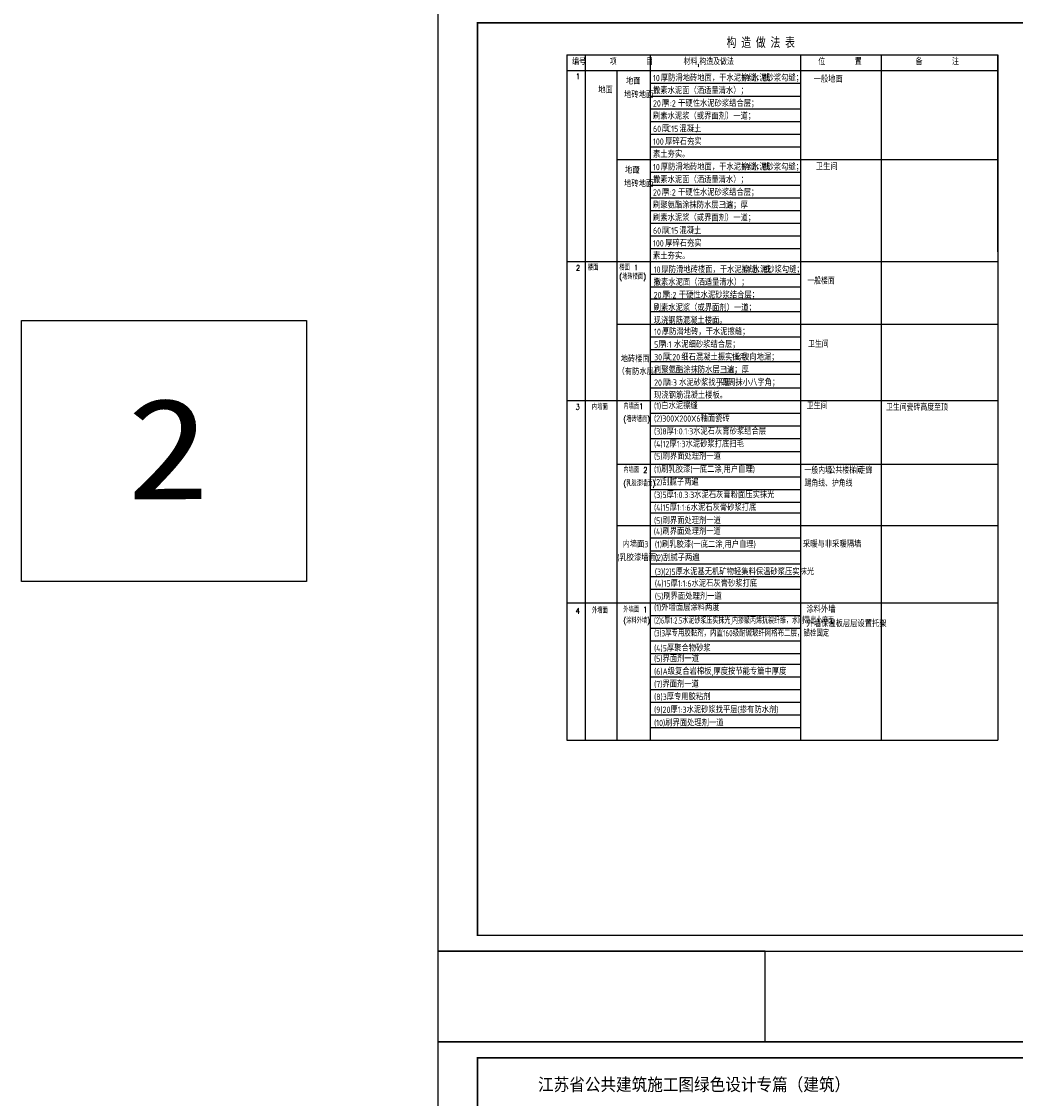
# Model space of a CAD drawing. Header units: inches. Extents: x 224620 to 3435104, y 247406 to 993300.
# Tile 101 of 109: x 224620 to 287168, y 764720 to 832468. Entities that reach past the tile are written whole.
import ezdxf

# ---------------------------------------------------------------- set-up
doc = ezdxf.new("R2010")
doc.units = ezdxf.units.IN
doc.header["$MEASUREMENT"] = 0
for name, color, linetype in [('PUB_TEXT', 7, 'Continuous'), ('PUB_TITLE', 4, 'Continuous'), ('标高', 3, 'Continuous'), ('细线', 135, 'Continuous')]:
    doc.layers.add(name, color=color, linetype=linetype)
doc.styles.add('-黑体', font='simhei.ttf', dxfattribs={"width": 0.8})
doc.styles.add('H_HZTXT', font='syszb.shx', dxfattribs={"width": 0.85, "bigfont": 'hztxt.shx'})
doc.styles.add('HT', font='simhei.ttf')
doc.styles.add('STYLE2', font='txt.shx', dxfattribs={"bigfont": 'hztxt.shx'})
doc.styles.add('黑体', font='simhei.ttf')

# ---------------------------------------------------------------- blocks, each defined once
blk = doc.blocks.new('wrtgtg')
at = {"layer": 'PUB_TITLE'}
blk.add_line((-75296, 53559), (8804, 53559), dxfattribs=at)
blk.add_lwpolyline([(-75296, -5841), (8804, -5841), (8804, 53559), (-75296, 53559)], close=True, dxfattribs=at)
at = {"layer": 'PUB_TITLE', "const_width": 100}
blk.add_lwpolyline([(-72796, -4841), (7804, -4841), (7804, 52559), (-72796, 52559)], close=True, dxfattribs=at)

msp = doc.modelspace()

# ---------------------------------------------------------------- linework, layer by layer
for points in [[(242557.5, 797237.5), (224619.5, 797237.5), (224619.5, 813661.1), (242557.5, 813661.1)], [(250809, 768274.6), (271417.2, 768274.6), (271417.2, 773983.2), (250809, 773983.2)]]:
    msp.add_lwpolyline(points, close=True)
at = {"layer": '细线', "color": 4}
for p, q in [((258943.2, 830376.2), (286065.5, 830376.2)), ((258943.2, 830376.2), (258943.2, 787251.2)), ((260101, 787251.2), (260101, 830376.2)), ((264198.8, 787251.2), (264198.8, 830376.2)), ((273649.4, 830376.2), (273649.4, 787251.2)), ((278716.5, 830376.2), (278716.5, 787251.2)), ((286065.5, 817988.2), (286065.5, 830376.2)), ((286065.5, 830376.2), (286065.5, 817988.2)), ((286065.5, 830376.2), (286065.5, 794344.7)), ((286065.5, 830376.2), (286065.5, 787251.2)), ((258943.2, 829382.6), (286065.5, 829382.6)), ((258943.2, 829382.6), (286065.5, 829382.6)), ((262101, 787251.2), (262101, 829382.6)), ((264198.8, 829382.6), (286065.5, 829382.6)), ((264198.8, 829382.6), (286065.5, 829382.6)), ((264198.8, 828582.6), (273649.4, 828582.6)), ((264198.8, 827782.6), (273649.4, 827782.6)), ((264198.8, 826982.6), (273649.4, 826982.6)), ((264198.8, 826182.6), (273649.4, 826182.6)), ((264198.8, 825382.6), (273649.4, 825382.6)), ((264198.8, 824582.6), (273649.4, 824582.6)), ((262101, 823782.6), (286065.5, 823782.6)), ((264198.8, 822982.6), (273649.4, 822982.6)), ((264198.8, 822182.6), (273649.4, 822182.6)), ((264198.8, 821382.6), (273649.4, 821382.6)), ((264198.8, 820582.6), (273649.4, 820582.6)), ((264198.8, 819782.6), (273649.4, 819782.6)), ((264198.8, 818982.6), (273649.4, 818982.6)), ((264198.8, 818182.6), (273649.4, 818182.6)), ((258943.2, 817382.6), (286065.5, 817382.6)), ((264198.8, 816582.6), (273649.4, 816582.6)), ((264198.8, 815782.6), (273649.4, 815782.6)), ((264198.8, 815029.6), (273649.4, 815029.6)), ((264198.8, 815029.6), (273649.4, 815029.6)), ((264198.8, 815029.6), (273649.4, 815029.6)), ((264198.8, 814229.6), (273649.4, 814229.6)), ((264198.8, 814229.6), (273649.4, 814229.6)), ((262101, 813429.6), (286065.5, 813429.6)), ((264198.8, 812629.6), (273649.4, 812629.6)), ((264198.8, 812629.6), (273649.4, 812629.6)), ((264198.8, 811829.6), (273649.4, 811829.6)), ((264198.8, 811076.7), (273649.4, 811076.7)), ((264198.8, 811076.7), (273649.4, 811076.7)), ((264198.8, 810276.7), (273649.4, 810276.7)), ((264198.8, 810276.7), (273649.4, 810276.7)), ((264198.8, 809429.6), (273649.4, 809429.6)), ((264198.8, 809429.6), (273649.4, 809429.6)), ((258943.2, 808629.6), (286065.5, 808629.6)), ((258943.2, 808629.6), (286065.5, 808629.6)), ((264178.7, 808629.6), (286065.5, 808629.6)), ((264178.7, 808629.6), (286065.5, 808629.6)), ((264178.7, 808629.6), (286065.5, 808629.6)), ((264178.7, 808629.6), (286065.5, 808629.6)), ((264178.7, 808629.6), (286065.5, 808629.6)), ((264178.7, 808629.6), (286065.5, 808629.6)), ((264198.8, 808629.6), (286065.5, 808629.6)), ((264198.8, 808629.6), (286065.5, 808629.6)), ((264198.8, 808629.6), (286065.5, 808629.6)), ((264198.8, 808629.6), (286065.5, 808629.6)), ((264198.8, 807829.6), (273649.4, 807829.6)), ((264198.8, 807829.6), (273649.4, 807829.6)), ((264198.8, 807829.6), (273649.4, 807829.6)), ((264198.8, 807829.6), (273649.4, 807829.6)), ((264198.8, 807829.6), (273649.4, 807829.6)), ((264198.8, 807829.6), (273649.4, 807829.6)), ((264198.8, 807829.6), (273649.4, 807829.6)), ((264198.8, 807829.6), (273649.4, 807829.6)), ((264198.8, 807829.6), (273649.4, 807829.6)), ((264198.8, 807829.6), (273649.4, 807829.6)), ((264198.8, 807829.6), (273649.4, 807829.6)), ((264198.8, 807029.6), (273649.4, 807029.6)), ((264198.8, 807029.6), (273649.4, 807029.6)), ((264198.8, 807029.6), (273649.4, 807029.6)), ((264198.8, 807029.6), (273649.4, 807029.6)), ((264198.8, 807029.6), (273649.4, 807029.6)), ((264198.8, 807029.6), (273649.4, 807029.6)), ((264198.8, 807029.6), (273649.4, 807029.6)), ((264198.8, 807029.6), (273649.4, 807029.6)), ((264198.8, 807029.6), (273649.4, 807029.6)), ((264198.8, 807029.6), (273649.4, 807029.6)), ((264198.8, 807029.6), (273649.4, 807029.6)), ((264198.8, 806229.6), (273649.4, 806229.6)), ((264198.8, 806229.6), (273649.4, 806229.6)), ((264198.8, 806229.6), (273649.4, 806229.6)), ((264198.8, 806229.6), (273649.4, 806229.6)), ((264198.8, 806229.6), (273649.4, 806229.6)), ((264198.8, 806229.6), (273649.4, 806229.6)), ((264198.8, 806229.6), (273649.4, 806229.6)), ((264198.8, 806229.6), (273649.4, 806229.6)), ((264198.8, 806229.6), (273649.4, 806229.6)), ((264198.8, 806229.6), (273649.4, 806229.6)), ((264198.8, 806229.6), (273649.4, 806229.6)), ((264178.7, 805429.9), (273649.4, 805429.9)), ((264178.7, 805429.9), (273649.4, 805429.9)), ((264178.7, 805429.9), (273649.4, 805429.9)), ((264178.7, 805429.9), (273649.4, 805429.9)), ((264178.7, 805429.9), (273649.4, 805429.9)), ((264178.7, 805429.9), (273649.4, 805429.9)), ((264198.8, 805429.9), (273649.4, 805429.9)), ((264198.8, 805429.9), (273649.4, 805429.9)), ((264198.8, 805429.9), (273649.4, 805429.9)), ((264198.8, 805429.9), (273649.4, 805429.9)), ((264198.8, 805429.9), (273649.4, 805429.9)), ((262101, 804629.9), (273649.4, 804629.9)), ((264198.8, 804629.9), (286065.5, 804629.9)), ((264198.8, 804629.9), (286065.5, 804629.9)), ((264195.4, 803829.9), (273649.4, 803829.9)), ((264198.8, 803829.9), (273649.4, 803829.9)), ((264198.8, 803829.9), (273649.4, 803829.9)), ((264198.8, 803029.9), (273649.4, 803029.9)), ((264198.8, 803029.9), (273649.4, 803029.9)), ((264198.8, 802229.9), (273649.4, 802229.9)), ((264198.8, 801571.1), (273649.4, 801571.1)), ((262101, 800771.1), (273649.4, 800771.1)), ((262101, 800771.1), (286065.5, 800771.1)), ((264198.8, 800771.1), (286065.5, 800771.1)), ((264198.8, 800771.1), (286065.5, 800771.1)), ((264198.8, 799991.4), (273649.4, 799991.4)), ((264198.8, 799171.1), (273649.4, 799171.1)), ((264198.8, 799171.1), (273649.4, 799171.1)), ((264198.8, 798350.7), (273649.4, 798350.7)), ((264198.8, 797550.7), (273649.4, 797550.7)), ((264198.8, 796750.7), (273649.4, 796750.7)), ((264198.8, 796750.7), (273649.4, 796750.7)), ((258943.2, 795910), (286065.5, 795910)), ((258943.2, 795910), (286065.5, 795910)), ((264178.7, 795910), (286065.5, 795910)), ((264178.7, 795910), (286065.5, 795910)), ((264178.7, 795910), (286065.5, 795910)), ((264178.7, 795910), (286065.5, 795910)), ((264178.7, 795910), (286065.5, 795910)), ((264178.7, 795910), (286065.5, 795910)), ((264198.8, 795910), (286065.5, 795910)), ((264198.8, 795910), (286065.5, 795910)), ((264198.8, 795910), (286065.5, 795910)), ((264198.8, 795910), (286065.5, 795910)), ((264198.8, 795110), (273649.4, 795110)), ((264198.8, 795110), (273649.4, 795110)), ((264198.8, 795110), (273649.4, 795110)), ((264195.4, 794310), (273649.4, 794310)), ((264198.8, 794310), (273649.4, 794310)), ((264198.8, 794310), (273649.4, 794310)), ((264198.8, 793510), (273649.4, 793510)), ((264198.8, 793510), (273649.4, 793510)), ((264198.8, 792710), (273649.4, 792710)), ((264198.8, 792051.2), (273649.4, 792051.2)), ((264198.8, 791251.2), (273649.4, 791251.2)), ((264198.8, 791251.2), (273649.4, 791251.2)), ((264198.8, 791251.2), (273649.4, 791251.2)), ((264198.8, 790451.2), (273649.4, 790451.2)), ((264198.8, 789651.2), (273649.4, 789651.2)), ((264198.8, 788851.2), (273649.4, 788851.2)), ((264198.8, 788051.2), (273649.4, 788051.2)), ((258943.2, 787251.2), (286065.5, 787251.2))]:
    msp.add_line(p, q, dxfattribs=at)

# ---------------------------------------------------------------- block references
for p in [(326104.7, 779824.4), (326104.7, 714715.8)]:
    msp.add_blockref('wrtgtg', p)

# ---------------------------------------------------------------- texts
at = {"style": '黑体', "width": 1.2}
msp.add_text('2', height=6362.8, rotation=0.038783, dxfattribs=at).set_placement((231248.4, 802418.6))
at = {"layer": 'PUB_TEXT'}
for s, height, style, width, p in [('编号', 400, 'STYLE2', 0.8, (259270.6, 829740.4)), ('项      目', 400, 'STYLE2', 0.8, (261638.9, 829740.4)), ('材料,构造及做法', 400, 'STYLE2', 0.8, (266281.1, 829740.4)), ('位      置', 400, 'STYLE2', 0.8, (274760.5, 829740.4)), ('备      注', 400, 'STYLE2', 0.8, (280883.7, 829740.4)), ('1', 350, 'STYLE2', 0.7, (259507.9, 828840.4)), ('地面', 400, 'H_HZTXT', 0.85, (262657.5, 828514.9)), ('1', 400, 'H_HZTXT', 0.85, (263337.5, 828514.9)), ('10', 400, 'H_HZTXT', 0.85, (264358.9, 828715.1)), ('厚防滑地砖地面，干水泥擦缝，或', 400, 'H_HZTXT', 0.85, (264848.5, 828715.1)), ('1:1', 400, 'H_HZTXT', 0.85, (269948.5, 828715.1)), ('水泥砂浆勾缝；', 400, 'H_HZTXT', 0.85, (270587.7, 828715.1)), ('地面', 400, 'H_HZTXT', 0.85, (260912.3, 827956.6)), ('地砖地面', 400, 'H_HZTXT', 0.85, (262540.4, 827662.1, 0)), ('撒素水泥面（洒适量清水）；', 400, 'H_HZTXT', 0.85, (264358.9, 827915.1)), ('20', 400, 'H_HZTXT', 0.85, (264358.9, 827115.1)), ('厚', 400, 'H_HZTXT', 0.85, (264902.9, 827115.1)), ('1:2', 400, 'H_HZTXT', 0.85, (265242.9, 827115.1)), ('干硬性水泥砂浆结合层；', 400, 'H_HZTXT', 0.85, (265936.5, 827115.1)), ('刷素水泥浆（或界面剂）一道；', 400, 'H_HZTXT', 0.85, (264358.9, 826315.1)), ('60', 400, 'H_HZTXT', 0.85, (264358.9, 825515.1)), ('厚', 400, 'H_HZTXT', 0.85, (264902.9, 825515.1)), ('C15', 400, 'H_HZTXT', 0.85, (265242.9, 825515.1)), ('混凝土', 400, 'H_HZTXT', 0.85, (266018.1, 825515.1)), ('厚碎石夯实', 400, 'H_HZTXT', 0.85, (265120.5, 824715.1)), (';', 400, 'H_HZTXT', 0.85, (267038.1, 825515.1)), ('100', 400, 'H_HZTXT', 0.85, (264358.9, 824715.1)), (';', 400, 'H_HZTXT', 0.85, (266820.5, 824715.1)), ('素土夯实。', 400, 'H_HZTXT', 0.85, (264358.9, 823915.1)), ('2', 350, 'STYLE2', 0.7, (259513.9, 816797.9)), ('楼面', 350, 'STYLE2', 0.7, (260261.2, 816818)), ('楼面 1', 350, 'STYLE2', 0.7, (262237.4, 816821)), ('(地砖楼面)', 350, 'STYLE2', 0.7, (262237.4, 816247.7)), ('一般楼面', 400, 'STYLE2', 0.8, (274065.3, 815945.6)), ('卫生间', 400, 'STYLE2', 0.8, (274121.1, 811970.4)), ('3', 350, 'STYLE2', 0.7, (259493.9, 808045)), ('内墙面', 350, 'STYLE2', 0.7, (260516.2, 808047.7)), ('内墙面1', 350, 'STYLE2', 0.7, (262492.5, 808087.5)), ('卫生间', 400, 'STYLE2', 0.8, (274036.6, 808087.5)), ('卫生间瓷砖高度至顶', 400, 'STYLE2', 0.8, (279024.5, 807993)), ('(墙砖墙面)', 350, 'STYLE2', 0.7, (262492.5, 807287.5)), ('内墙面 2', 350, 'STYLE2', 0.7, (262492.5, 804087.7)), ('一般内墙', 400, 'STYLE2', 0.8, (273888.5, 804021.4)), ('公共楼梯间', 400, 'STYLE2', 0.8, (275406.8, 804035.2)), ('走廊', 400, 'STYLE2', 0.8, (277306.6, 804035.2)), ('(乳胶漆墙面)', 350, 'STYLE2', 0.7, (262492.5, 803241.7)), ('踢角线、护角线', 400, 'STYLE2', 0.8, (273888.5, 803221.4)), ('4', 350, 'STYLE2', 0.7, (259493.9, 795206.7)), ('外墙面', 350, 'STYLE2', 0.7, (260516.2, 795248.5)), ('外墙面 1', 350, 'STYLE2', 0.7, (262492.5, 795301.8)), ('(涂料外墙)', 350, 'STYLE2', 0.7, (262492.5, 794612.5)), ('江苏省公共建筑施工图绿色设计专篇（建筑）', 800, 'HT', 0.9, (257122.3, 765200.1))]:
    msp.add_text(s, height=height, dxfattribs=dict(at, style=style, width=width)).set_placement(p)
at = {"layer": 'PUB_TEXT', "color": 0, "style": 'H_HZTXT'}
for s, width, p in [('一般地面', 0.85, (274464, 828634.9, 0)), ('地面', 0.85, (262596.3, 822914.9)), ('2', 0.85, (263276.3, 822914.9)), ('10', 0.85, (264358.9, 823115.1)), ('厚防滑地砖地面，干水泥擦缝，或', 0.85, (264848.5, 823115.1)), ('1:1', 0.85, (269948.5, 823115.1)), ('水泥砂浆勾缝；', 0.85, (270587.7, 823115.1)), ('卫生间', 0.85, (274603.2, 823132.8, 0)), ('地砖地面', 0.85, (262540.4, 822062.1, 0)), ('撒素水泥面（洒适量清水）；', 0.85, (264358.9, 822315.1)), ('20', 0.85, (264358.9, 821515.1)), ('厚', 0.85, (264902.9, 821515.1)), ('1:2', 0.85, (265242.9, 821515.1)), ('干硬性水泥砂浆结合层；', 0.85, (265936.5, 821515.1)), ('刷聚氨酯涂抹防水层三遍，厚', 0.85, (264358.9, 820715.1)), ('1.8', 0.85, (268778.9, 820715.1)), ('；', 0.85, (269404.5, 820715.1)), ('刷素水泥浆（或界面剂）一道；', 0.85, (264358.9, 819915.1)), ('60', 0.85, (264358.9, 819115.1)), ('厚', 0.85, (264902.9, 819115.1)), ('C15', 0.85, (265242.9, 819115.1)), ('混凝土', 0.85, (266018.1, 819115.1)), (';', 0.85, (267038.1, 819115.1)), ('100', 0.85, (264358.9, 818315.1)), ('厚碎石夯实', 0.85, (265120.5, 818315.1)), (';', 0.85, (266820.5, 818315.1)), ('素土夯实。', 0.85, (264358.9, 817515.1)), ('10', 0.85, (264401.6, 816660.6)), ('厚防滑地砖楼面，干水泥擦缝，或', 0.85, (264891.2, 816660.6)), ('1:1', 0.85, (269991.2, 816660.6)), ('水泥砂浆勾缝；', 0.85, (270630.4, 816660.6)), ('撒素水泥面（洒适量清水）；', 0.85, (264401.6, 815860.6)), ('20', 0.85, (264401.6, 815060.6)), ('厚', 0.85, (264945.6, 815060.6)), ('1:2', 0.85, (265285.6, 815060.6)), ('干硬性水泥砂浆结合层；', 0.85, (265979.2, 815060.6)), ('刷素水泥浆（或界面剂）一道；', 0.85, (264401.6, 814260.6)), ('现浇钢筋混凝土楼面。', 0.85, (264401.6, 813460.6)), ('10', 0.85, (264427, 812752.6, 0)), ('厚防滑地砖，干水泥擦缝；', 0.85, (264916.6, 812752.6, 0)), ('5', 0.85, (264427, 811952.6, 0)), ('厚', 0.85, (264699, 811952.6, 0)), ('1:1', 0.85, (265039, 811952.6, 0)), ('水泥细砂浆结合层；', 0.85, (265678.2, 811952.6, 0)), ('地砖楼面', 0.85, (262321.3, 811038.3, 0)), ('30', 0.85, (264427, 811152.6, 0)), ('厚', 0.85, (264971, 811152.6, 0)), ('C20', 0.85, (265311, 811152.6, 0)), ('细石混凝土振实搓毛', 0.85, (266140.6, 811152.6, 0)), (',1%', 0.85, (269200.6, 811152.6, 0)), ('坡向地漏；', 0.85, (269962.2, 811152.6, 0)), ('（有防水层）', 0.85, (262124.5, 810238.3, 0)), ('刷聚氨酯涂抹防水层三遍，厚', 0.85, (264427, 810352.6, 0)), ('1.8', 0.85, (268847, 810352.6, 0)), ('；', 0.85, (269472.6, 810352.6, 0)), ('20', 0.85, (264427, 809552.6, 0)), ('厚', 0.85, (264971, 809552.6, 0)), ('1:3', 0.85, (265311, 809552.6, 0)), ('水泥砂浆找平层', 0.85, (266004.6, 809552.6, 0)), (',', 0.85, (268384.6, 809552.6, 0)), ('四周抹小八字角；', 0.85, (268629.4, 809552.6, 0)), ('现浇钢筋混凝土楼板。', 0.85, (264427, 808752.6, 0)), ('(1)白水泥擦缝', 0.85, (264421.5, 808089.6)), ('(2)300X200X6釉面瓷砖', 0.85, (264421.5, 807289.6)), ('(3)8厚1:0.1:3水泥石灰膏砂浆结合层', 0.85, (264421.5, 806489.6)), ('(4)12厚1:3水泥砂浆打底扫毛', 0.85, (264421.5, 805689.6)), ('(5)刷界面处理剂一道', 0.85, (264421.5, 804914.8)), ('(1)刷乳胶漆(一底二涂,用户自理)', 0.85, (264421.5, 804089.9)), ('(2)刮腻子两遍', 0.85, (264421.5, 803289.9)), ('(3)5厚1:0.3:3水泥石灰膏粉面压实抹光', 0.85, (264421.5, 802489.9)), ('(4)15厚1:1:6水泥石灰膏砂浆打底', 0.85, (264421.5, 801689.9)), ('(5)刷界面处理剂一道', 0.85, (264421.5, 800869.6)), ('(4)刷界面处理剂一道', 0.85, (264408.8, 800188.4)), ('内墙面3', 0.85, (262437.9, 799386.6)), ('(1)刷乳胶漆(一底二涂,用户自理)', 0.85, (264474.4, 799368.6)), ('采暖与非采暖隔墙', 0.85, (273794.3, 799386.6)), ('(乳胶漆墙面)', 0.85, (262110.7, 798540.6)), ('(2)刮腻子两遍', 0.85, (264474.4, 798533.6)), ('(3)(2)5厚水泥基无机矿物轻集料保温砂浆压实抹光', 0.85, (264474.4, 797651.1)), ('(4)15厚1:1:6水泥石灰膏砂浆打底', 0.85, (264474.4, 796915.3)), ('(5)刷界面处理剂一道', 0.85, (264474.4, 796104.2)), ('(1)外墙面层涂料两度', 0.85, (264425.4, 795403.5)), ('涂料外墙', 0.85, (274013.1, 795287.4)), ('(2)6厚1:2.5水泥砂浆压实抹光,内掺聚丙烯抗裂纤维，水刷带出小麻面', 0.7, (264425.4, 794588.1)), ('外墙保温板层层设置托架', 0.85, (274013.1, 794385.7)), ('(4)5厚聚合物砂浆', 0.85, (264425.4, 792843.3)), ('(5)界面剂一道', 0.85, (264425.4, 792184.5)), ('(6)A级复合岩棉板,厚度按节能专篇中厚度', 0.85, (264425.4, 791384.5)), ('(7)界面剂一道', 0.85, (264425.4, 790584.5)), ('(8)3厚专用胶粘剂', 0.85, (264425.4, 789784.5)), ('(9)20厚1:3水泥砂浆找平层(掺有防水剂)', 0.85, (264425.4, 788973.2)), ('(10)刷界面处理剂一道', 0.85, (264425.4, 788142.5))]:
    msp.add_text(s, height=400, dxfattribs=dict(at, width=width)).set_placement(p)
at = {"layer": 'PUB_TEXT', "color": 0, "style": 'H_HZTXT', "oblique": 0.8, "width": 0.75}
msp.add_text('(3)3厚专用胶黏剂，内置160级耐碱玻纤网格布二层，锚栓固定', height=400, dxfattribs=at).set_placement((264425.4, 793788.1))
at = {"layer": '标高', "style": '-黑体', "width": 0.75}
msp.add_text('构 造 做 法 表', height=600, dxfattribs=at).set_placement((268994.1, 830865.7))

doc.saveas('drawing.dxf')
